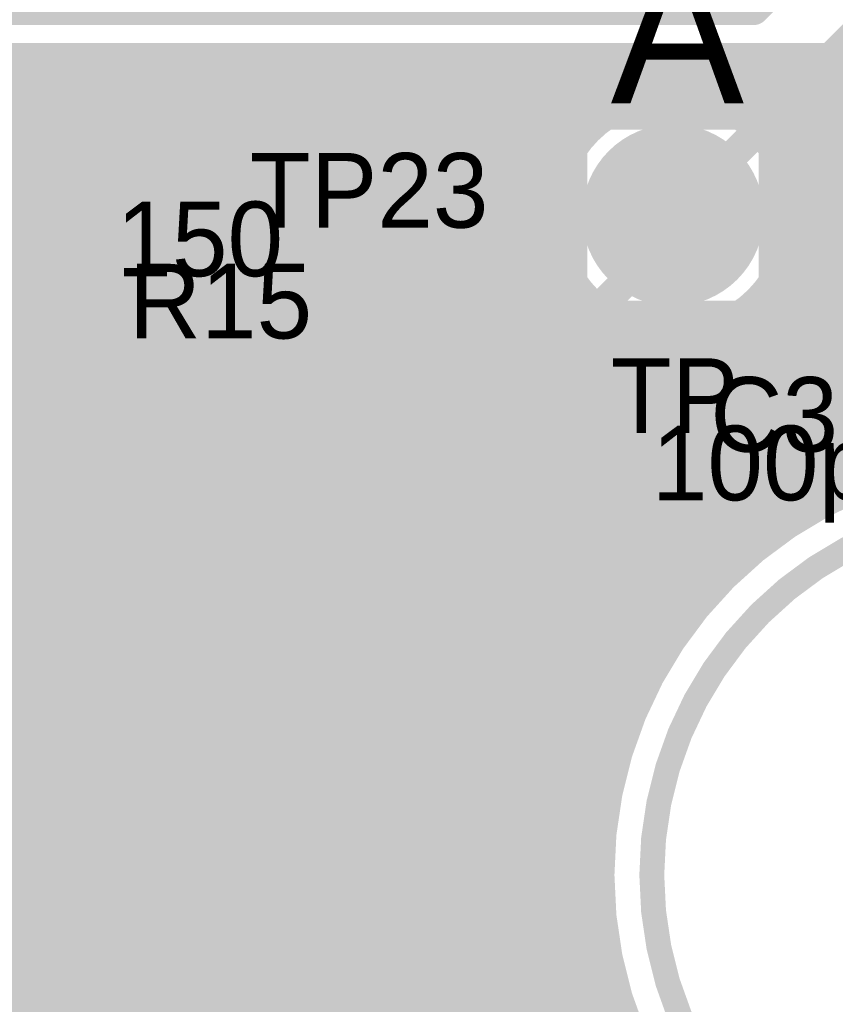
# Model space of a CAD drawing. Extents: x 7.17 to 14.1, y 4 to 11.75.
# Tile 9 of 189: x 7.59 to 7.92, y 6.69 to 7.09. Entities that reach past the tile are written whole.
import ezdxf

# ---------------------------------------------------------------- set-up
doc = ezdxf.new("R2010")
doc.units = 0
doc.layers.get('0').update_dxf_attribs({"linetype": 'CONTINUOUS'})
for name, color, linetype in [('BOTTOMLAYER', 5, 'CONTINUOUS'), ('BOTTOMSOLDER', 6, 'CONTINUOUS'), ('KEEPOUTLAYER', 6, 'CONTINUOUS'), ('MECHANICAL1', 6, 'CONTINUOUS'), ('MECHANICAL5', 56, 'CONTINUOUS'), ('MULTILAYER', 9, 'CONTINUOUS'), ('TOPLAYER', 1, 'CONTINUOUS'), ('TOPOVERLAY', 2, 'CONTINUOUS'), ('TOPPASTE', 8, 'CONTINUOUS'), ('TOPSOLDER', 216, 'CONTINUOUS')]:
    doc.layers.add(name, color=color, linetype=linetype)

# ---------------------------------------------------------------- blocks, each defined once
blk = doc.blocks.new('TEST_POINT_PAD_3_98')
at = {"layer": 'BOTTOMSOLDER', "const_width": 0.0365}
blk.add_lwpolyline([(-0.01825, 0, 1), (0.01825, 0, 1)], format="xyb", close=True, dxfattribs=at)
at = {"layer": 'MECHANICAL1', "const_width": 0.01}
for points in [[(-0.03937, 0.03937), (0, 0.03937)], [(-0.03937, -0.03937), (-0.03937, 0.03937)], [(0, 0.03937), (0.03937, 0.03937)], [(0.03937, -0.03937), (0.03937, 0.03937)], [(-0.03937, -0.03937), (0.03937, -0.03937)]]:
    blk.add_lwpolyline(points, dxfattribs=at)
at = {"layer": 'MECHANICAL1', "const_width": 0.005}
for points in [[(-0.04187, 0.03937, 1), (-0.03687, 0.03937, 1)], [(-0.04187, 0.03937, 1), (-0.03687, 0.03937, 1)], [(-0.0025, 0.03937, 1), (0.0025, 0.03937, 1)], [(-0.0025, 0.03937, 1), (0.0025, 0.03937, 1)], [(0.03687, 0.03937, 1), (0.04187, 0.03937, 1)], [(0.03687, 0.03937, 1), (0.04187, 0.03937, 1)], [(-0.04187, -0.03937, 1), (-0.03687, -0.03937, 1)], [(-0.04187, -0.03937, 1), (-0.03687, -0.03937, 1)], [(0.03687, -0.03937, 1), (0.04187, -0.03937, 1)], [(0.03687, -0.03937, 1), (0.04187, -0.03937, 1)]]:
    blk.add_lwpolyline(points, format="xyb", close=True, dxfattribs=at)
at = {"layer": 'MULTILAYER', "const_width": 0.0325}
blk.add_lwpolyline([(-0.01625, 0, 1), (0.01625, 0, 1)], format="xyb", close=True, dxfattribs=at)
at = {"layer": 'TOPOVERLAY', "const_width": 0.01}
for points in [[(-0.043307, 0.043307), (0.043307, 0.043307)], [(-0.043307, -0.043307), (-0.043307, 0.043307)], [(0.043307, 0.03937), (0.043307, 0.043307)], [(0.043307, -0.043307), (0.043307, 0.03937)], [(-0.043307, -0.043307), (0.043307, -0.043307)]]:
    blk.add_lwpolyline(points, dxfattribs=at)
at = {"layer": 'TOPOVERLAY', "const_width": 0.005}
for points in [[(-0.045807, 0.043307, 1), (-0.040807, 0.043307, 1)], [(-0.045807, 0.043307, 1), (-0.040807, 0.043307, 1)], [(0.040807, 0.043307, 1), (0.045807, 0.043307, 1)], [(0.040807, 0.043307, 1), (0.045807, 0.043307, 1)], [(0.040807, 0.03937, 1), (0.045807, 0.03937, 1)], [(0.040807, 0.03937, 1), (0.045807, 0.03937, 1)], [(-0.045807, -0.043307, 1), (-0.040807, -0.043307, 1)], [(-0.045807, -0.043307, 1), (-0.040807, -0.043307, 1)], [(0.040807, -0.043307, 1), (0.045807, -0.043307, 1)], [(0.040807, -0.043307, 1), (0.045807, -0.043307, 1)]]:
    blk.add_lwpolyline(points, format="xyb", close=True, dxfattribs=at)
at = {"layer": 'TOPSOLDER', "const_width": 0.0365}
blk.add_lwpolyline([(-0.01825, 0, 1), (0.01825, 0, 1)], format="xyb", close=True, dxfattribs=at)
blk = doc.blocks.new('0603_106')
at = {"layer": 'MECHANICAL1', "const_width": 0.01}
for points in [[(-0.000531, 0.015748), (0.059468, 0.015748)], [(-0.000531, -0.014252), (-0.000531, 0.015748)], [(0.059468, -0.014252), (0.059468, 0.015748)], [(-0.000531, -0.014252), (0.059468, -0.014252)]]:
    blk.add_lwpolyline(points, dxfattribs=at)
at = {"layer": 'MECHANICAL1', "const_width": 0.005}
for points in [[(-0.003031, 0.015748, 1), (0.001969, 0.015748, 1)], [(-0.003031, 0.015748, 1), (0.001969, 0.015748, 1)], [(0.056968, 0.015748, 1), (0.061968, 0.015748, 1)], [(0.056968, 0.015748, 1), (0.061968, 0.015748, 1)], [(-0.003031, -0.014252, 1), (0.001969, -0.014252, 1)], [(-0.003031, -0.014252, 1), (0.001969, -0.014252, 1)], [(0.056968, -0.014252, 1), (0.061968, -0.014252, 1)], [(0.056968, -0.014252, 1), (0.061968, -0.014252, 1)]]:
    blk.add_lwpolyline(points, format="xyb", close=True, dxfattribs=at)
at = {"layer": 'TOPLAYER'}
for points in [[(-0.015, -0.015), (0.015, -0.015), (-0.015, 0.015), (0.015, 0.015)], [(0.045, -0.015), (0.075, -0.015), (0.045, 0.015), (0.075, 0.015)]]:
    blk.add_solid(points, dxfattribs=at)
at = {"layer": 'TOPOVERLAY', "const_width": 0.01}
for points in [[(-0.03, 0.03), (0.09, 0.03)], [(-0.03, 0), (-0.03, 0.03)], [(0.09, -0.03), (0.09, 0.03)], [(-0.03, -0.03), (-0.03, 0)], [(-0.03, -0.03), (0.09, -0.03)]]:
    blk.add_lwpolyline(points, dxfattribs=at)
at = {"layer": 'TOPOVERLAY', "const_width": 0.005}
for points in [[(-0.0325, 0.03, 1), (-0.0275, 0.03, 1)], [(-0.0325, 0.03, 1), (-0.0275, 0.03, 1)], [(0.0875, 0.03, 1), (0.0925, 0.03, 1)], [(0.0875, 0.03, 1), (0.0925, 0.03, 1)], [(-0.0325, 0, 1), (-0.0275, 0, 1)], [(-0.0325, 0, 1), (-0.0275, 0, 1)], [(-0.0325, -0.03, 1), (-0.0275, -0.03, 1)], [(-0.0325, -0.03, 1), (-0.0275, -0.03, 1)], [(0.0875, -0.03, 1), (0.0925, -0.03, 1)], [(0.0875, -0.03, 1), (0.0925, -0.03, 1)]]:
    blk.add_lwpolyline(points, format="xyb", close=True, dxfattribs=at)
at = {"layer": 'TOPPASTE'}
for points in [[(-0.015, -0.015), (0.015, -0.015), (-0.015, 0.015), (0.015, 0.015)], [(0.045, -0.015), (0.075, -0.015), (0.045, 0.015), (0.075, 0.015)]]:
    blk.add_solid(points, dxfattribs=at)
at = {"layer": 'TOPSOLDER'}
for points in [[(-0.019, -0.019), (0.019, -0.019), (-0.019, 0.019), (0.019, 0.019)], [(0.041, -0.019), (0.079, -0.019), (0.041, 0.019), (0.079, 0.019)]]:
    blk.add_solid(points, dxfattribs=at)
blk = doc.blocks.new('0603_107')
at = {"layer": 'MECHANICAL1', "const_width": 0.01}
for points in [[(0.059468, 0.015748), (-0.000531, 0.015748)], [(-0.000531, 0.015748), (-0.000531, -0.014252)], [(0.059468, 0.015748), (0.059468, -0.014252)], [(0.059468, -0.014252), (-0.000531, -0.014252)]]:
    blk.add_lwpolyline(points, dxfattribs=at)
at = {"layer": 'MECHANICAL1', "const_width": 0.005}
for points in [[(-0.003031, 0.015748, 1), (0.001969, 0.015748, 1)], [(-0.003031, 0.015748, 1), (0.001969, 0.015748, 1)], [(0.056968, 0.015748, 1), (0.061968, 0.015748, 1)], [(0.056968, 0.015748, 1), (0.061968, 0.015748, 1)], [(-0.003031, -0.014252, 1), (0.001969, -0.014252, 1)], [(-0.003031, -0.014252, 1), (0.001969, -0.014252, 1)], [(0.056968, -0.014252, 1), (0.061968, -0.014252, 1)], [(0.056968, -0.014252, 1), (0.061968, -0.014252, 1)]]:
    blk.add_lwpolyline(points, format="xyb", close=True, dxfattribs=at)
at = {"layer": 'TOPLAYER'}
for points in [[(-0.015, -0.015), (0.015, -0.015), (-0.015, 0.015), (0.015, 0.015)], [(0.045, -0.015), (0.075, -0.015), (0.045, 0.015), (0.075, 0.015)]]:
    blk.add_solid(points, dxfattribs=at)
at = {"layer": 'TOPOVERLAY', "const_width": 0.01}
for points in [[(0.09, 0.03), (-0.03, 0.03)], [(-0.03, 0.03), (-0.03, 0)], [(0.09, 0.03), (0.09, -0.03)], [(-0.03, 0), (-0.03, -0.03)], [(0.09, -0.03), (-0.03, -0.03)]]:
    blk.add_lwpolyline(points, dxfattribs=at)
at = {"layer": 'TOPOVERLAY', "const_width": 0.005}
for points in [[(-0.0325, 0.03, 1), (-0.0275, 0.03, 1)], [(-0.0325, 0.03, 1), (-0.0275, 0.03, 1)], [(0.0875, 0.03, 1), (0.0925, 0.03, 1)], [(0.0875, 0.03, 1), (0.0925, 0.03, 1)], [(-0.0325, 0, 1), (-0.0275, 0, 1)], [(-0.0325, 0, 1), (-0.0275, 0, 1)], [(-0.0325, -0.03, 1), (-0.0275, -0.03, 1)], [(-0.0325, -0.03, 1), (-0.0275, -0.03, 1)], [(0.0875, -0.03, 1), (0.0925, -0.03, 1)], [(0.0875, -0.03, 1), (0.0925, -0.03, 1)]]:
    blk.add_lwpolyline(points, format="xyb", close=True, dxfattribs=at)
at = {"layer": 'TOPPASTE'}
for points in [[(-0.015, -0.015), (0.015, -0.015), (-0.015, 0.015), (0.015, 0.015)], [(0.045, -0.015), (0.075, -0.015), (0.045, 0.015), (0.075, 0.015)]]:
    blk.add_solid(points, dxfattribs=at)
at = {"layer": 'TOPSOLDER'}
for points in [[(-0.019, -0.019), (0.019, -0.019), (-0.019, 0.019), (0.019, 0.019)], [(0.041, -0.019), (0.079, -0.019), (0.041, 0.019), (0.079, 0.019)]]:
    blk.add_solid(points, dxfattribs=at)
blk = doc.blocks.new('CRY_SMD_5_7_108')
at = {"layer": 'TOPLAYER'}
for points in [[(-0.038, 0.158), (0.04, 0.158), (-0.038, 0.236), (0.04, 0.236)], [(0.167, 0.158), (0.245, 0.158), (0.167, 0.236), (0.245, 0.236)], [(-0.038, -0.042), (0.04, -0.042), (-0.038, 0.036), (0.04, 0.036)], [(0.167, -0.042), (0.245, -0.042), (0.167, 0.036), (0.245, 0.036)]]:
    blk.add_solid(points, dxfattribs=at)
at = {"layer": 'TOPOVERLAY', "const_width": 0.01}
for points in [[(-0.055, 0.25), (-0.05, 0.25)], [(-0.055, -0.035), (-0.055, 0.25)], [(-0.05, 0.25), (0.26, 0.25)], [(0.26, -0.055), (0.26, 0.25)], [(-0.055, -0.035), (-0.035, -0.055)], [(-0.035, -0.055), (0.26, -0.055)]]:
    blk.add_lwpolyline(points, dxfattribs=at)
at = {"layer": 'TOPOVERLAY', "const_width": 0.005}
for points in [[(-0.0575, 0.25, 1), (-0.0525, 0.25, 1)], [(-0.0575, 0.25, 1), (-0.0525, 0.25, 1)], [(-0.0525, 0.25, 1), (-0.0475, 0.25, 1)], [(-0.0525, 0.25, 1), (-0.0475, 0.25, 1)], [(0.2575, 0.25, 1), (0.2625, 0.25, 1)], [(0.2575, 0.25, 1), (0.2625, 0.25, 1)], [(-0.0575, -0.035, 1), (-0.0525, -0.035, 1)], [(-0.0575, -0.035, 1), (-0.0525, -0.035, 1)], [(-0.0375, -0.055, 1), (-0.0325, -0.055, 1)], [(-0.0375, -0.055, 1), (-0.0325, -0.055, 1)], [(0.2575, -0.055, 1), (0.2625, -0.055, 1)], [(0.2575, -0.055, 1), (0.2625, -0.055, 1)]]:
    blk.add_lwpolyline(points, format="xyb", close=True, dxfattribs=at)
at = {"layer": 'TOPPASTE'}
for points in [[(-0.038, 0.158), (0.04, 0.158), (-0.038, 0.236), (0.04, 0.236)], [(0.167, 0.158), (0.245, 0.158), (0.167, 0.236), (0.245, 0.236)], [(-0.038, -0.042), (0.04, -0.042), (-0.038, 0.036), (0.04, 0.036)], [(0.167, -0.042), (0.245, -0.042), (0.167, 0.036), (0.245, 0.036)]]:
    blk.add_solid(points, dxfattribs=at)
at = {"layer": 'TOPSOLDER'}
for points in [[(-0.042, 0.154), (0.044, 0.154), (-0.042, 0.24), (0.044, 0.24)], [(0.163, 0.154), (0.249, 0.154), (0.163, 0.24), (0.249, 0.24)], [(-0.042, -0.046), (0.044, -0.046), (-0.042, 0.04), (0.044, 0.04)], [(0.163, -0.046), (0.249, -0.046), (0.163, 0.04), (0.249, 0.04)]]:
    blk.add_solid(points, dxfattribs=at)
blk = doc.blocks.new('0603_109')
at = {"layer": 'MECHANICAL1', "const_width": 0.01}
for points in [[(-0.000531, 0.015748), (-0.000531, -0.014252)], [(0.059468, 0.015748), (-0.000531, 0.015748)], [(0.059468, 0.015748), (0.059468, -0.014252)], [(0.059468, -0.014252), (-0.000531, -0.014252)]]:
    blk.add_lwpolyline(points, dxfattribs=at)
at = {"layer": 'MECHANICAL1', "const_width": 0.005}
for points in [[(-0.003031, 0.015748, 1), (0.001969, 0.015748, 1)], [(-0.003031, 0.015748, 1), (0.001969, 0.015748, 1)], [(0.056968, 0.015748, 1), (0.061968, 0.015748, 1)], [(0.056968, 0.015748, 1), (0.061968, 0.015748, 1)], [(-0.003031, -0.014252, 1), (0.001969, -0.014252, 1)], [(-0.003031, -0.014252, 1), (0.001969, -0.014252, 1)], [(0.056968, -0.014252, 1), (0.061968, -0.014252, 1)], [(0.056968, -0.014252, 1), (0.061968, -0.014252, 1)]]:
    blk.add_lwpolyline(points, format="xyb", close=True, dxfattribs=at)
at = {"layer": 'TOPLAYER'}
for points in [[(-0.015, -0.015), (0.015, -0.015), (-0.015, 0.015), (0.015, 0.015)], [(0.045, -0.015), (0.075, -0.015), (0.045, 0.015), (0.075, 0.015)]]:
    blk.add_solid(points, dxfattribs=at)
at = {"layer": 'TOPOVERLAY', "const_width": 0.01}
for points in [[(-0.03, 0.03), (-0.03, 0)], [(0.09, 0.03), (-0.03, 0.03)], [(0.09, 0.03), (0.09, -0.03)], [(-0.03, 0), (-0.03, -0.03)], [(0.09, -0.03), (-0.03, -0.03)]]:
    blk.add_lwpolyline(points, dxfattribs=at)
at = {"layer": 'TOPOVERLAY', "const_width": 0.005}
for points in [[(-0.0325, 0.03, 1), (-0.0275, 0.03, 1)], [(-0.0325, 0.03, 1), (-0.0275, 0.03, 1)], [(0.0875, 0.03, 1), (0.0925, 0.03, 1)], [(0.0875, 0.03, 1), (0.0925, 0.03, 1)], [(-0.0325, 0, 1), (-0.0275, 0, 1)], [(-0.0325, 0, 1), (-0.0275, 0, 1)], [(-0.0325, -0.03, 1), (-0.0275, -0.03, 1)], [(-0.0325, -0.03, 1), (-0.0275, -0.03, 1)], [(0.0875, -0.03, 1), (0.0925, -0.03, 1)], [(0.0875, -0.03, 1), (0.0925, -0.03, 1)]]:
    blk.add_lwpolyline(points, format="xyb", close=True, dxfattribs=at)
at = {"layer": 'TOPPASTE'}
for points in [[(-0.015, -0.015), (0.015, -0.015), (-0.015, 0.015), (0.015, 0.015)], [(0.045, -0.015), (0.075, -0.015), (0.045, 0.015), (0.075, 0.015)]]:
    blk.add_solid(points, dxfattribs=at)
at = {"layer": 'TOPSOLDER'}
for points in [[(-0.019, -0.019), (0.019, -0.019), (-0.019, 0.019), (0.019, 0.019)], [(0.041, -0.019), (0.079, -0.019), (0.041, 0.019), (0.079, 0.019)]]:
    blk.add_solid(points, dxfattribs=at)

msp = doc.modelspace()

# ---------------------------------------------------------------- linework, layer by layer
at = {"layer": 'BOTTOMLAYER', "const_width": 0.008}
for points in [[(7.206404, 7.374146), (7.823055, 6.757495)], [(7.206404, 7.367075), (7.822593, 6.750886)], [(7.206404, 7.360004), (7.82239, 6.744018)], [(7.206404, 7.352933), (7.822478, 6.736859)], [(7.206404, 7.345862), (7.822899, 6.729367)], [(7.206404, 7.33879), (7.823706, 6.721489)], [(7.206404, 7.331719), (7.824974, 6.713149)], [(7.409904, 7.121148), (7.82681, 6.704242)], [(7.409904, 7.114077), (7.829375, 6.694606)], [(7.409904, 7.107006), (7.832941, 6.683969)], [(7.409904, 7.099935), (7.838028, 6.671811)], [(7.409904, 7.092864), (7.845958, 6.65681)], [(7.409904, 7.085793), (7.866644, 6.629052)], [(7.409904, 7.078722), (8.084626, 6.404)], [(7.511938, 7.075683), (7.823752, 6.76387)], [(7.206404, 6.647793), (7.631284, 7.072673)], [(7.206404, 6.654864), (7.624213, 7.072673)], [(7.206404, 6.633651), (7.645426, 7.072673)], [(7.206404, 6.640722), (7.638355, 7.072673)], [(7.206404, 6.619509), (7.659568, 7.072673)], [(7.206404, 6.62658), (7.652497, 7.072673)], [(7.206404, 6.69022), (7.588857, 7.072673)], [(7.206404, 6.676077), (7.603, 7.072673)], [(7.206404, 6.683149), (7.595928, 7.072673)], [(7.206404, 6.661935), (7.617142, 7.072673)], [(7.206404, 6.669006), (7.610071, 7.072673)], [(7.206404, 6.541727), (7.73735, 7.072673)], [(7.206404, 6.527584), (7.751493, 7.072673)], [(7.206404, 6.534656), (7.744421, 7.072673)], [(7.206404, 6.513442), (7.765635, 7.072673)], [(7.206404, 6.520513), (7.758564, 7.072673)], [(7.206404, 6.506371), (7.772706, 7.072673)], [(7.206404, 6.4993), (7.779777, 7.072673)], [(7.206404, 6.485158), (7.793919, 7.072673)], [(7.206404, 6.492229), (7.786848, 7.072673)], [(7.206404, 6.471016), (7.808061, 7.072673)], [(7.206404, 6.478087), (7.80099, 7.072673)], [(7.206404, 6.456873), (7.822204, 7.072673)], [(7.206404, 6.463945), (7.815132, 7.072673)], [(7.206404, 6.612438), (7.666639, 7.072673)], [(7.206404, 6.598295), (7.680782, 7.072673)], [(7.206404, 6.605366), (7.673711, 7.072673)], [(7.206404, 6.584153), (7.694924, 7.072673)], [(7.206404, 6.591224), (7.687853, 7.072673)], [(7.206404, 6.570011), (7.709066, 7.072673)], [(7.206404, 6.577082), (7.701995, 7.072673)], [(7.206404, 6.555869), (7.723208, 7.072673)], [(7.206404, 6.56294), (7.716137, 7.072673)], [(7.206404, 6.548798), (7.730279, 7.072673)], [(7.206404, 6.449802), (7.829275, 7.072673)], [(7.206404, 6.43566), (7.843417, 7.072673)], [(7.206404, 6.442731), (7.836346, 7.072673)], [(7.374948, 6.385), (8.062621, 7.072673)], [(7.382019, 6.385), (8.069692, 7.072673)], [(7.38909, 6.385), (8.076763, 7.072673)], [(7.389711, 6.477545), (7.984839, 7.072673)], [(7.393764, 6.474527), (7.99191, 7.072673)], [(7.397418, 6.47111), (7.998981, 7.072673)], [(7.400678, 6.467299), (8.006052, 7.072673)], [(7.403533, 6.463083), (8.013123, 7.072673)], [(7.405955, 6.458434), (8.020194, 7.072673)], [(7.407016, 6.424139), (8.05555, 7.072673)], [(7.407893, 6.453301), (8.027266, 7.072673)], [(7.409258, 6.447595), (8.034337, 7.072673)], [(7.409453, 6.433648), (8.048479, 7.072673)], [(7.409889, 6.441154), (8.041408, 7.072673)], [(7.409904, 7.071651), (8.077555, 6.404)], [(7.52187, 7.072822), (7.824661, 6.770031)], [(7.524804, 7.072673), (8.342506, 7.072673)], [(7.52909, 7.072673), (7.825766, 6.775997)], [(7.536161, 7.072673), (7.827053, 6.781781)], [(7.543233, 7.072673), (7.828511, 6.787395)], [(7.550304, 7.072673), (7.830128, 6.792848)], [(7.557375, 7.072673), (7.831897, 6.798151)], [(7.564446, 7.072673), (7.83381, 6.803309)], [(7.571517, 7.072673), (7.83586, 6.80833)], [(7.578588, 7.072673), (7.838042, 6.813219)], [(7.585659, 7.072673), (7.840351, 6.817981)], [(7.59273, 7.072673), (7.842784, 6.822619)], [(7.599801, 7.072673), (7.845337, 6.827138)], [(7.606872, 7.072673), (7.848006, 6.83154)], [(7.613944, 7.072673), (7.850788, 6.835828)], [(7.621015, 7.072673), (7.853683, 6.840005)], [(7.628086, 7.072673), (7.856688, 6.844071)], [(7.635157, 7.072673), (7.859801, 6.848029)], [(7.642228, 7.072673), (7.863021, 6.85188)], [(7.649299, 7.072673), (7.866348, 6.855624)], [(7.65637, 7.072673), (7.86978, 6.859263)], [(7.663441, 7.072673), (7.873318, 6.862796)], [(7.670512, 7.072673), (7.876962, 6.866223)], [(7.677583, 7.072673), (7.880712, 6.869545)], [(7.684654, 7.072673), (7.884568, 6.87276)], [(7.691726, 7.072673), (7.888531, 6.875867)], [(7.698797, 7.072673), (7.892603, 6.878866)], [(7.705868, 7.072673), (7.896785, 6.881756)], [(7.712939, 7.072673), (7.901079, 6.884533)], [(7.72001, 7.072673), (7.811719, 6.980964)], [(7.727081, 7.072673), (7.80526, 6.994494)], [(7.734152, 7.072673), (7.803601, 7.003224)], [(7.741223, 7.072673), (7.803495, 7.010402)], [(7.748294, 7.072673), (7.804314, 7.016654)], [(7.755365, 7.072673), (7.805801, 7.022237)], [(7.762437, 7.072673), (7.807824, 7.027286)], [(7.769508, 7.072673), (7.810305, 7.031876)], [(7.776579, 7.072673), (7.813201, 7.036051)], [(7.78365, 7.072673), (7.816487, 7.039835)], [(7.790721, 7.072673), (7.820155, 7.043239)], [(7.797792, 7.072673), (7.824209, 7.046256)], [(7.804863, 7.072673), (7.828668, 7.048868)], [(7.811934, 7.072673), (7.83357, 7.051037)], [(7.819005, 7.072673), (7.83898, 7.052699)], [(7.823789, 7.045974), (7.850488, 7.072673)], [(7.826077, 7.072673), (7.845008, 7.053742)], [(7.833148, 7.072673), (7.851862, 7.053959)], [(7.837084, 7.052198), (7.857559, 7.072673)], [(7.840219, 7.072673), (7.860001, 7.052891)], [(7.845773, 7.053816), (7.86463, 7.072673)], [(7.84729, 7.072673), (7.871048, 7.048915)], [(7.85293, 7.053902), (7.871701, 7.072673)], [(7.854361, 7.072673), (8.01968, 6.907353)], [(7.859167, 7.053068), (7.878772, 7.072673)], [(7.861432, 7.072673), (8.028619, 6.905486)], [(7.86474, 7.05157), (7.885844, 7.072673)], [(7.868503, 7.072673), (8.038297, 6.902879)], [(7.86978, 7.049538), (7.892915, 7.072673)], [(7.874361, 7.047049), (7.899986, 7.072673)], [(7.875574, 7.072673), (8.048993, 6.899254)], [(7.878529, 7.044145), (7.907057, 7.072673)], [(7.88067, 6.869509), (8.083834, 7.072673)], [(7.882307, 7.040852), (7.914128, 7.072673)], [(7.882645, 7.072673), (8.06125, 6.894069)], [(7.885703, 7.037177), (7.921199, 7.072673)], [(7.888712, 7.033115), (7.92827, 7.072673)], [(7.889716, 7.072673), (8.076466, 6.885924)], [(7.891179, 6.986084), (7.977768, 7.072673)], [(7.891317, 7.028648), (7.935341, 7.072673)], [(7.893477, 7.023738), (7.942412, 7.072673)], [(7.895128, 7.018318), (7.949483, 7.072673)], [(7.895256, 6.997233), (7.970697, 7.072673)], [(7.896158, 7.012276), (7.956555, 7.072673)], [(7.896357, 7.005404), (7.963626, 7.072673)], [(7.896788, 7.072673), (8.565461, 6.404)], [(7.903859, 7.072673), (8.572532, 6.404)], [(7.905347, 6.887115), (8.090905, 7.072673)], [(7.91093, 7.072673), (8.579603, 6.404)], [(7.918001, 7.072673), (8.586674, 6.404)], [(7.206404, 7.070089), (7.890111, 6.386382)], [(7.409904, 7.064579), (8.070483, 6.404)], [(7.409904, 7.057508), (8.063412, 6.404)], [(7.409904, 7.050437), (8.056341, 6.404)], [(7.409904, 7.043366), (8.04927, 6.404)], [(7.409904, 7.036295), (8.042199, 6.404)], [(7.206404, 6.428589), (7.81143, 7.033615)], [(7.375844, 7.035), (8.006844, 6.404)], [(7.382915, 7.035), (8.013915, 6.404)], [(7.389986, 7.035), (8.020986, 6.404)], [(7.397057, 7.035), (8.028057, 6.404)], [(7.404128, 7.035), (8.035128, 6.404)], [(7.891319, 7.028644), (8.011316, 6.908647)], [(7.206404, 6.421518), (7.805206, 7.02032)], [(7.895295, 7.017597), (8.003417, 6.909475)], [(7.206404, 6.414447), (7.803588, 7.011631)], [(7.896363, 7.009458), (7.995907, 6.909913)], [(7.206404, 6.407376), (7.803502, 7.004474)], [(7.896146, 7.002604), (7.988733, 6.910017)], [(7.206404, 6.400305), (7.804336, 6.998237)], [(7.406427, 6.997346), (7.999772, 6.404)], [(7.895103, 6.996576), (7.981851, 6.909827)], [(7.206404, 6.393234), (7.805834, 6.992664)], [(7.893441, 6.991166), (7.97523, 6.909377)], [(7.206404, 6.386162), (7.807866, 6.987624)], [(7.409289, 6.987412), (7.992701, 6.404)], [(7.891272, 6.986264), (7.968844, 6.908692)], [(7.206404, 6.379091), (7.810355, 6.983043)], [(7.88866, 6.981805), (7.962672, 6.907793)], [(7.206404, 6.37202), (7.813259, 6.978875)], [(7.409903, 6.979727), (7.98563, 6.404)], [(7.885643, 6.977751), (7.956697, 6.906697)], [(7.206404, 6.364949), (7.816552, 6.975098)], [(7.409383, 6.973176), (7.978559, 6.404)], [(7.882239, 6.974083), (7.950905, 6.905418)], [(7.206404, 6.357878), (7.820227, 6.971701)], [(7.206404, 6.350807), (7.824289, 6.968692)], [(7.823368, 6.969315), (7.905487, 6.887196)], [(7.878455, 6.970797), (7.945283, 6.903969)], [(7.340433, 6.477764), (7.828756, 6.966088)], [(7.385238, 6.480144), (7.87132, 6.966225)], [(7.4081, 6.967388), (7.971488, 6.404)], [(7.86969, 6.96542), (7.934512, 6.900598)], [(7.87428, 6.967901), (7.939821, 6.902359)], [(7.353187, 6.483448), (7.833666, 6.963927)], [(7.361696, 6.484885), (7.839086, 6.962276)], [(7.36872, 6.484838), (7.845128, 6.961246)], [(7.374842, 6.483889), (7.852, 6.961047)], [(7.380306, 6.482282), (7.860171, 6.962148)], [(7.406229, 6.962188), (7.964417, 6.404)], [(7.836898, 6.962856), (7.910011, 6.889743)], [(7.845628, 6.961197), (7.914656, 6.892169)], [(7.852806, 6.961091), (7.919423, 6.894473)], [(7.859058, 6.96191), (7.924319, 6.896649)], [(7.864641, 6.963397), (7.929346, 6.898692)], [(7.403864, 6.957482), (7.957346, 6.404)], [(7.401062, 6.953212), (7.950275, 6.404)], [(7.397853, 6.949351), (7.943204, 6.404)], [(7.394248, 6.945884), (7.936133, 6.404)], [(7.34271, 6.940854), (7.892902, 6.390662)], [(7.390247, 6.942815), (7.929062, 6.404)], [(7.380958, 6.937961), (7.915241, 6.403679)], [(7.385829, 6.940161), (7.92199, 6.404)], [(7.354389, 6.936246), (7.896231, 6.394404)], [(7.362649, 6.935056), (7.900082, 6.397624)], [(7.369538, 6.935239), (7.904478, 6.400299)], [(7.375567, 6.936281), (7.909484, 6.402364)], [(7.396161, 6.385), (7.862895, 6.851734)], [(7.403232, 6.385), (7.845289, 6.827057)], [(7.409904, 6.384601), (7.837629, 6.812325)], [(7.409904, 6.377529), (7.832668, 6.800293)], [(7.409904, 6.370458), (7.82918, 6.789734)], [(7.409904, 6.363387), (7.826669, 6.780152)], [(7.409904, 6.356316), (7.824875, 6.771287)], [(7.409904, 6.349245), (7.82364, 6.762981)], [(7.409904, 6.342174), (7.82286, 6.75513)], [(7.409904, 6.335103), (7.822463, 6.747661)], [(7.409904, 6.328032), (7.822395, 6.740522)], [(7.409904, 6.320961), (7.822616, 6.733672)], [(7.409904, 6.31389), (7.823094, 6.72708)], [(7.409904, 6.306818), (7.823805, 6.720719)], [(7.409904, 6.299747), (7.824728, 6.714571)], [(7.323254, 6.206027), (7.825845, 6.708617)], [(7.344741, 6.220442), (7.827144, 6.702845)], [(7.357595, 6.226225), (7.828612, 6.697242)], [(7.368117, 6.229676), (7.83024, 6.691799)]]:
    msp.add_lwpolyline(points, dxfattribs=at)
at = {"layer": 'BOTTOMLAYER'}
for points, const_width in [([(7.583659, 7.072673, 1), (7.587659, 7.072673, 1)], 0.004), ([(7.586857, 7.072673, 1), (7.590857, 7.072673, 1)], 0.004), ([(7.59073, 7.072673, 1), (7.59473, 7.072673, 1)], 0.004), ([(7.593928, 7.072673, 1), (7.597928, 7.072673, 1)], 0.004), ([(7.597801, 7.072673, 1), (7.601801, 7.072673, 1)], 0.004), ([(7.601, 7.072673, 1), (7.604999, 7.072673, 1)], 0.004), ([(7.604872, 7.072673, 1), (7.608872, 7.072673, 1)], 0.004), ([(7.608071, 7.072673, 1), (7.612071, 7.072673, 1)], 0.004), ([(7.611943, 7.072673, 1), (7.615944, 7.072673, 1)], 0.004), ([(7.615142, 7.072673, 1), (7.619142, 7.072673, 1)], 0.004), ([(7.619015, 7.072673, 1), (7.623015, 7.072673, 1)], 0.004), ([(7.622213, 7.072673, 1), (7.626213, 7.072673, 1)], 0.004), ([(7.626086, 7.072673, 1), (7.630086, 7.072673, 1)], 0.004), ([(7.629284, 7.072673, 1), (7.633284, 7.072673, 1)], 0.004), ([(7.633157, 7.072673, 1), (7.637157, 7.072673, 1)], 0.004), ([(7.636355, 7.072673, 1), (7.640355, 7.072673, 1)], 0.004), ([(7.640228, 7.072673, 1), (7.644228, 7.072673, 1)], 0.004), ([(7.643426, 7.072673, 1), (7.647426, 7.072673, 1)], 0.004), ([(7.647299, 7.072673, 1), (7.651299, 7.072673, 1)], 0.004), ([(7.650497, 7.072673, 1), (7.654497, 7.072673, 1)], 0.004), ([(7.65437, 7.072673, 1), (7.65837, 7.072673, 1)], 0.004), ([(7.657568, 7.072673, 1), (7.661568, 7.072673, 1)], 0.004), ([(7.661441, 7.072673, 1), (7.665441, 7.072673, 1)], 0.004), ([(7.664639, 7.072673, 1), (7.668639, 7.072673, 1)], 0.004), ([(7.668512, 7.072673, 1), (7.672512, 7.072673, 1)], 0.004), ([(7.67171, 7.072673, 1), (7.675711, 7.072673, 1)], 0.004), ([(7.675583, 7.072673, 1), (7.679583, 7.072673, 1)], 0.004), ([(7.678782, 7.072673, 1), (7.682782, 7.072673, 1)], 0.004), ([(7.682654, 7.072673, 1), (7.686655, 7.072673, 1)], 0.004), ([(7.685853, 7.072673, 1), (7.689853, 7.072673, 1)], 0.004), ([(7.689726, 7.072673, 1), (7.693726, 7.072673, 1)], 0.004), ([(7.692924, 7.072673, 1), (7.696924, 7.072673, 1)], 0.004), ([(7.696797, 7.072673, 1), (7.700797, 7.072673, 1)], 0.004), ([(7.699995, 7.072673, 1), (7.703995, 7.072673, 1)], 0.004), ([(7.703868, 7.072673, 1), (7.707868, 7.072673, 1)], 0.004), ([(7.707066, 7.072673, 1), (7.711066, 7.072673, 1)], 0.004), ([(7.710939, 7.072673, 1), (7.714939, 7.072673, 1)], 0.004), ([(7.714137, 7.072673, 1), (7.718137, 7.072673, 1)], 0.004), ([(7.71801, 7.072673, 1), (7.72201, 7.072673, 1)], 0.004), ([(7.721208, 7.072673, 1), (7.725208, 7.072673, 1)], 0.004), ([(7.725081, 7.072673, 1), (7.729081, 7.072673, 1)], 0.004), ([(7.728279, 7.072673, 1), (7.732279, 7.072673, 1)], 0.004), ([(7.732152, 7.072673, 1), (7.736152, 7.072673, 1)], 0.004), ([(7.73535, 7.072673, 1), (7.73935, 7.072673, 1)], 0.004), ([(7.739223, 7.072673, 1), (7.743223, 7.072673, 1)], 0.004), ([(7.742421, 7.072673, 1), (7.746422, 7.072673, 1)], 0.004), ([(7.746294, 7.072673, 1), (7.750294, 7.072673, 1)], 0.004), ([(7.749493, 7.072673, 1), (7.753493, 7.072673, 1)], 0.004), ([(7.753366, 7.072673, 1), (7.757365, 7.072673, 1)], 0.004), ([(7.756564, 7.072673, 1), (7.760564, 7.072673, 1)], 0.004), ([(7.760437, 7.072673, 1), (7.764437, 7.072673, 1)], 0.004), ([(7.763635, 7.072673, 1), (7.767635, 7.072673, 1)], 0.004), ([(7.767508, 7.072673, 1), (7.771508, 7.072673, 1)], 0.004), ([(7.770706, 7.072673, 1), (7.774706, 7.072673, 1)], 0.004), ([(7.774579, 7.072673, 1), (7.778579, 7.072673, 1)], 0.004), ([(7.777777, 7.072673, 1), (7.781777, 7.072673, 1)], 0.004), ([(7.78165, 7.072673, 1), (7.78565, 7.072673, 1)], 0.004), ([(7.784848, 7.072673, 1), (7.788848, 7.072673, 1)], 0.004), ([(7.788721, 7.072673, 1), (7.792721, 7.072673, 1)], 0.004), ([(7.791919, 7.072673, 1), (7.795919, 7.072673, 1)], 0.004), ([(7.795792, 7.072673, 1), (7.799792, 7.072673, 1)], 0.004), ([(7.79899, 7.072673, 1), (7.80299, 7.072673, 1)], 0.004), ([(7.802863, 7.072673, 1), (7.806863, 7.072673, 1)], 0.004), ([(7.806061, 7.072673, 1), (7.810061, 7.072673, 1)], 0.004), ([(7.809934, 7.072673, 1), (7.813934, 7.072673, 1)], 0.004), ([(7.813133, 7.072673, 1), (7.817132, 7.072673, 1)], 0.004), ([(7.817005, 7.072673, 1), (7.821005, 7.072673, 1)], 0.004), ([(7.820204, 7.072673, 1), (7.824204, 7.072673, 1)], 0.004), ([(7.824077, 7.072673, 1), (7.828076, 7.072673, 1)], 0.004), ([(7.827275, 7.072673, 1), (7.831275, 7.072673, 1)], 0.004), ([(7.831148, 7.072673, 1), (7.835148, 7.072673, 1)], 0.004), ([(7.834346, 7.072673, 1), (7.838346, 7.072673, 1)], 0.004), ([(7.838219, 7.072673, 1), (7.842219, 7.072673, 1)], 0.004), ([(7.841417, 7.072673, 1), (7.845417, 7.072673, 1)], 0.004), ([(7.84529, 7.072673, 1), (7.84929, 7.072673, 1)], 0.004), ([(7.848488, 7.072673, 1), (7.852488, 7.072673, 1)], 0.004), ([(7.852361, 7.072673, 1), (7.856361, 7.072673, 1)], 0.004), ([(7.855559, 7.072673, 1), (7.859559, 7.072673, 1)], 0.004), ([(7.859432, 7.072673, 1), (7.863432, 7.072673, 1)], 0.004), ([(7.86263, 7.072673, 1), (7.86663, 7.072673, 1)], 0.004), ([(7.866503, 7.072673, 1), (7.870503, 7.072673, 1)], 0.004), ([(7.869701, 7.072673, 1), (7.873701, 7.072673, 1)], 0.004), ([(7.873574, 7.072673, 1), (7.877574, 7.072673, 1)], 0.004), ([(7.876772, 7.072673, 1), (7.880772, 7.072673, 1)], 0.004), ([(7.880645, 7.072673, 1), (7.884645, 7.072673, 1)], 0.004), ([(7.883844, 7.072673, 1), (7.887843, 7.072673, 1)], 0.004), ([(7.887716, 7.072673, 1), (7.891716, 7.072673, 1)], 0.004), ([(7.890915, 7.072673, 1), (7.894915, 7.072673, 1)], 0.004), ([(7.894787, 7.072673, 1), (7.898788, 7.072673, 1)], 0.004), ([(7.897986, 7.072673, 1), (7.901986, 7.072673, 1)], 0.004), ([(7.901859, 7.072673, 1), (7.905859, 7.072673, 1)], 0.004), ([(7.905057, 7.072673, 1), (7.909057, 7.072673, 1)], 0.004), ([(7.90893, 7.072673, 1), (7.91293, 7.072673, 1)], 0.004), ([(7.912128, 7.072673, 1), (7.916128, 7.072673, 1)], 0.004), ([(7.916001, 7.072673, 1), (7.920001, 7.072673, 1)], 0.004), ([(7.896404, 7.0075, 1), (7.803404, 7.0075, 1)], 0.008), ([(7.835084, 7.052198, 1), (7.839084, 7.052198, 1)], 0.004), ([(7.83698, 7.052699, 1), (7.84098, 7.052699, 1)], 0.004), ([(7.843008, 7.053742, 1), (7.847008, 7.053742, 1)], 0.004), ([(7.843773, 7.053816, 1), (7.847773, 7.053816, 1)], 0.004), ([(7.849862, 7.053959, 1), (7.853862, 7.053959, 1)], 0.004), ([(7.85093, 7.053902, 1), (7.85493, 7.053902, 1)], 0.004), ([(7.857167, 7.053068, 1), (7.861167, 7.053068, 1)], 0.004), ([(7.858001, 7.052891, 1), (7.862001, 7.052891, 1)], 0.004), ([(7.86274, 7.05157, 1), (7.86674, 7.05157, 1)], 0.004), ([(7.826668, 7.048868, 1), (7.830668, 7.048868, 1)], 0.004), ([(7.83157, 7.051037, 1), (7.83557, 7.051037, 1)], 0.004), ([(7.86778, 7.049538, 1), (7.87178, 7.049538, 1)], 0.004), ([(7.869048, 7.048915, 1), (7.873048, 7.048915, 1)], 0.004), ([(7.821789, 7.045974, 1), (7.825789, 7.045974, 1)], 0.004), ([(7.822209, 7.046256, 1), (7.826209, 7.046256, 1)], 0.004), ([(7.872361, 7.047049, 1), (7.876361, 7.047049, 1)], 0.004), ([(7.876529, 7.044145, 1), (7.880529, 7.044145, 1)], 0.004), ([(7.814487, 7.039835, 1), (7.818487, 7.039835, 1)], 0.004), ([(7.818155, 7.043239, 1), (7.822155, 7.043239, 1)], 0.004), ([(7.880306, 7.040852, 1), (7.884307, 7.040852, 1)], 0.004), ([(7.811201, 7.036051, 1), (7.815201, 7.036051, 1)], 0.004), ([(7.883703, 7.037177, 1), (7.887703, 7.037177, 1)], 0.004), ([(7.808305, 7.031876, 1), (7.812305, 7.031876, 1)], 0.004), ([(7.80943, 7.033615, 1), (7.81343, 7.033615, 1)], 0.004), ([(7.886712, 7.033115, 1), (7.890713, 7.033115, 1)], 0.004), ([(7.889316, 7.028648, 1), (7.893317, 7.028648, 1)], 0.004), ([(7.889319, 7.028644, 1), (7.893319, 7.028644, 1)], 0.004), ([(7.805824, 7.027286, 1), (7.809824, 7.027286, 1)], 0.004), ([(7.803206, 7.02032, 1), (7.807206, 7.02032, 1)], 0.004), ([(7.803801, 7.022237, 1), (7.807801, 7.022237, 1)], 0.004), ([(7.891477, 7.023738, 1), (7.895477, 7.023738, 1)], 0.004), ([(7.802314, 7.016654, 1), (7.806314, 7.016654, 1)], 0.004), ([(7.893128, 7.018318, 1), (7.897128, 7.018318, 1)], 0.004), ([(7.893294, 7.017597, 1), (7.897295, 7.017597, 1)], 0.004), ([(7.894158, 7.012276, 1), (7.898158, 7.012276, 1)], 0.004), ([(7.801495, 7.010402, 1), (7.805495, 7.010402, 1)], 0.004), ([(7.801588, 7.011631, 1), (7.805588, 7.011631, 1)], 0.004), ([(7.894363, 7.009458, 1), (7.898363, 7.009458, 1)], 0.004), ([(7.801404, 7.0075, 1), (7.805404, 7.0075, 1)], 0.004), ([(7.801502, 7.004474, 1), (7.805503, 7.004474, 1)], 0.004), ([(7.894357, 7.005404, 1), (7.898357, 7.005404, 1)], 0.004), ([(7.894404, 7.0075, 1), (7.898404, 7.0075, 1)], 0.004), ([(7.801601, 7.003224, 1), (7.805601, 7.003224, 1)], 0.004), ([(7.894145, 7.002604, 1), (7.898146, 7.002604, 1)], 0.004), ([(7.802336, 6.998237, 1), (7.806336, 6.998237, 1)], 0.004), ([(7.893103, 6.996576, 1), (7.897103, 6.996576, 1)], 0.004), ([(7.893256, 6.997233, 1), (7.897256, 6.997233, 1)], 0.004), ([(7.80326, 6.994494, 1), (7.80726, 6.994494, 1)], 0.004), ([(7.803834, 6.992664, 1), (7.807834, 6.992664, 1)], 0.004), ([(7.891441, 6.991166, 1), (7.895441, 6.991166, 1)], 0.004), ([(7.805866, 6.987624, 1), (7.809866, 6.987624, 1)], 0.004), ([(7.889179, 6.986084, 1), (7.893179, 6.986084, 1)], 0.004), ([(7.889272, 6.986264, 1), (7.893272, 6.986264, 1)], 0.004), ([(7.808355, 6.983043, 1), (7.812355, 6.983043, 1)], 0.004), ([(7.809719, 6.980964, 1), (7.813719, 6.980964, 1)], 0.004), ([(7.88666, 6.981805, 1), (7.89066, 6.981805, 1)], 0.004), ([(7.811259, 6.978875, 1), (7.815259, 6.978875, 1)], 0.004), ([(7.883643, 6.977751, 1), (7.887643, 6.977751, 1)], 0.004), ([(7.814552, 6.975098, 1), (7.818552, 6.975098, 1)], 0.004), ([(7.88024, 6.974083, 1), (7.884239, 6.974083, 1)], 0.004), ([(7.818227, 6.971701, 1), (7.822227, 6.971701, 1)], 0.004), ([(7.821368, 6.969315, 1), (7.825368, 6.969315, 1)], 0.004), ([(7.822289, 6.968692, 1), (7.826289, 6.968692, 1)], 0.004), ([(7.876455, 6.970797, 1), (7.880455, 6.970797, 1)], 0.004), ([(7.826756, 6.966088, 1), (7.830756, 6.966088, 1)], 0.004), ([(7.86769, 6.96542, 1), (7.87169, 6.96542, 1)], 0.004), ([(7.86932, 6.966225, 1), (7.87332, 6.966225, 1)], 0.004), ([(7.87228, 6.967901, 1), (7.87628, 6.967901, 1)], 0.004), ([(7.831666, 6.963927, 1), (7.835667, 6.963927, 1)], 0.004), ([(7.834898, 6.962856, 1), (7.838898, 6.962856, 1)], 0.004), ([(7.837086, 6.962276, 1), (7.841086, 6.962276, 1)], 0.004), ([(7.843127, 6.961246, 1), (7.847128, 6.961246, 1)], 0.004), ([(7.843628, 6.961197, 1), (7.847628, 6.961197, 1)], 0.004), ([(7.85, 6.961047, 1), (7.854, 6.961047, 1)], 0.004), ([(7.850806, 6.961091, 1), (7.854806, 6.961091, 1)], 0.004), ([(7.857058, 6.96191, 1), (7.861058, 6.96191, 1)], 0.004), ([(7.858171, 6.962148, 1), (7.862171, 6.962148, 1)], 0.004), ([(7.862641, 6.963397, 1), (7.866641, 6.963397, 1)], 0.004), ([(8.157425, 6.7425, 1), (7.822383, 6.7425, 1)], 0.008), ([(7.908011, 6.889743, 1), (7.912011, 6.889743, 1)], 0.004), ([(7.912656, 6.892169, 1), (7.916656, 6.892169, 1)], 0.004), ([(7.903347, 6.887115, 1), (7.907347, 6.887115, 1)], 0.004), ([(7.903487, 6.887196, 1), (7.907487, 6.887196, 1)], 0.004), ([(7.894785, 6.881756, 1), (7.898785, 6.881756, 1)], 0.004), ([(7.899079, 6.884533, 1), (7.903079, 6.884533, 1)], 0.004), ([(7.890603, 6.878866, 1), (7.894603, 6.878866, 1)], 0.004), ([(7.886531, 6.875867, 1), (7.890531, 6.875867, 1)], 0.004), ([(7.882568, 6.87276, 1), (7.886568, 6.87276, 1)], 0.004), ([(7.874962, 6.866223, 1), (7.878962, 6.866223, 1)], 0.004), ([(7.87867, 6.869509, 1), (7.88267, 6.869509, 1)], 0.004), ([(7.878712, 6.869545, 1), (7.882712, 6.869545, 1)], 0.004), ([(7.871318, 6.862796, 1), (7.875318, 6.862796, 1)], 0.004), ([(7.86778, 6.859263, 1), (7.87178, 6.859263, 1)], 0.004), ([(7.864348, 6.855624, 1), (7.868348, 6.855624, 1)], 0.004), ([(7.860895, 6.851734, 1), (7.864895, 6.851734, 1)], 0.004), ([(7.861021, 6.85188, 1), (7.865021, 6.85188, 1)], 0.004), ([(7.857801, 6.848029, 1), (7.861801, 6.848029, 1)], 0.004), ([(7.854688, 6.844071, 1), (7.858688, 6.844071, 1)], 0.004), ([(7.851683, 6.840005, 1), (7.855683, 6.840005, 1)], 0.004), ([(7.848788, 6.835828, 1), (7.852788, 6.835828, 1)], 0.004), ([(7.846006, 6.83154, 1), (7.850005, 6.83154, 1)], 0.004), ([(7.843289, 6.827057, 1), (7.847289, 6.827057, 1)], 0.004), ([(7.843337, 6.827138, 1), (7.847337, 6.827138, 1)], 0.004), ([(7.840784, 6.822619, 1), (7.844784, 6.822619, 1)], 0.004), ([(7.838351, 6.817981, 1), (7.842352, 6.817981, 1)], 0.004), ([(7.835629, 6.812325, 1), (7.839629, 6.812325, 1)], 0.004), ([(7.836042, 6.813219, 1), (7.840042, 6.813219, 1)], 0.004), ([(7.83386, 6.80833, 1), (7.83786, 6.80833, 1)], 0.004), ([(7.83181, 6.803309, 1), (7.835809, 6.803309, 1)], 0.004), ([(7.830668, 6.800293, 1), (7.834668, 6.800293, 1)], 0.004), ([(7.829897, 6.798151, 1), (7.833897, 6.798151, 1)], 0.004), ([(7.828128, 6.792848, 1), (7.832128, 6.792848, 1)], 0.004), ([(7.826511, 6.787395, 1), (7.830511, 6.787395, 1)], 0.004), ([(7.82718, 6.789734, 1), (7.83118, 6.789734, 1)], 0.004), ([(7.824669, 6.780152, 1), (7.828669, 6.780152, 1)], 0.004), ([(7.825054, 6.781781, 1), (7.829053, 6.781781, 1)], 0.004), ([(7.823766, 6.775997, 1), (7.827766, 6.775997, 1)], 0.004), ([(7.822875, 6.771287, 1), (7.826875, 6.771287, 1)], 0.004), ([(7.822661, 6.770031, 1), (7.826661, 6.770031, 1)], 0.004), ([(7.82164, 6.762981, 1), (7.82564, 6.762981, 1)], 0.004), ([(7.821752, 6.76387, 1), (7.825752, 6.76387, 1)], 0.004), ([(7.82086, 6.75513, 1), (7.82486, 6.75513, 1)], 0.004), ([(7.821055, 6.757495, 1), (7.825055, 6.757495, 1)], 0.004), ([(7.820462, 6.747661, 1), (7.824463, 6.747661, 1)], 0.004), ([(7.820593, 6.750886, 1), (7.824593, 6.750886, 1)], 0.004), ([(7.82039, 6.744018, 1), (7.82439, 6.744018, 1)], 0.004), ([(7.820383, 6.7425, 1), (7.824383, 6.7425, 1)], 0.004), ([(7.820395, 6.740522, 1), (7.824395, 6.740522, 1)], 0.004), ([(7.820478, 6.736859, 1), (7.824478, 6.736859, 1)], 0.004), ([(7.820616, 6.733672, 1), (7.824616, 6.733672, 1)], 0.004), ([(7.820899, 6.729367, 1), (7.824899, 6.729367, 1)], 0.004), ([(7.821094, 6.72708, 1), (7.825094, 6.72708, 1)], 0.004), ([(7.821706, 6.721489, 1), (7.825706, 6.721489, 1)], 0.004), ([(7.821805, 6.720719, 1), (7.825805, 6.720719, 1)], 0.004), ([(7.822728, 6.714571, 1), (7.826728, 6.714571, 1)], 0.004), ([(7.822974, 6.713149, 1), (7.826974, 6.713149, 1)], 0.004), ([(7.823845, 6.708617, 1), (7.827845, 6.708617, 1)], 0.004), ([(7.82481, 6.704242, 1), (7.82881, 6.704242, 1)], 0.004), ([(7.825144, 6.702845, 1), (7.829144, 6.702845, 1)], 0.004), ([(7.826612, 6.697242, 1), (7.830612, 6.697242, 1)], 0.004), ([(7.827375, 6.694606, 1), (7.831375, 6.694606, 1)], 0.004), ([(7.82824, 6.691799, 1), (7.83224, 6.691799, 1)], 0.004)]:
    msp.add_lwpolyline(points, format="xyb", close=True, dxfattribs=dict(at, const_width=const_width))
at = {"layer": 'BOTTOMSOLDER', "const_width": 0.0215}
msp.add_lwpolyline([(7.628154, 6.848, 1), (7.649654, 6.848, 1)], format="xyb", close=True, dxfattribs=at)
at = {"layer": 'KEEPOUTLAYER'}
for points, const_width in [([(8.138425, 6.7425, 1), (7.841383, 6.7425, 1)], 0.01), ([(7.838883, 6.7425, 1), (7.843883, 6.7425, 1)], 0.005)]:
    msp.add_lwpolyline(points, format="xyb", close=True, dxfattribs=dict(at, const_width=const_width))
at = {"layer": 'MECHANICAL1', "const_width": 0.01}
for points in [[(7.529904, 6.8675), (7.819904, 6.8675)], [(7.819904, 6.5875), (7.819904, 6.8675)]]:
    msp.add_lwpolyline(points, dxfattribs=at)
at = {"layer": 'MECHANICAL1', "const_width": 0.005}
msp.add_lwpolyline([(7.817404, 6.8675, 1), (7.822404, 6.8675, 1)], format="xyb", close=True, dxfattribs=at)
msp.add_lwpolyline([(7.817404, 6.8675, 1), (7.822404, 6.8675, 1)], format="xyb", close=True, dxfattribs=at)
at = {"layer": 'TOPLAYER'}
for points, const_width in [([(7.882405, 7.089904), (7.917405, 7.124904)], 0.012), ([(7.847404, 7.005), (7.942404, 7.1)], 0.012), ([(7.572405, 7.089904), (7.882405, 7.089904)], 0.012), ([(7.849904, 7), (7.849904, 7.0075)], 0.012), ([(7.818904, 6.969), (7.849904, 7)], 0.012), ([(7.818904, 6.9105), (7.818904, 6.969)], 0.012), ([(7.578904, 6.9105), (7.638904, 6.9105)], 0.015), ([(7.638904, 6.848), (7.638904, 6.9105)], 0.02), ([(7.698904, 6.9105), (7.758904, 6.9105)], 0.015), ([(7.818904, 6.8655), (7.818904, 6.9105)], 0.02), ([(7.801404, 6.848), (7.818904, 6.8655)], 0.02), ([(7.750904, 6.8225), (7.776404, 6.848)], 0.02), ([(7.776404, 6.848), (7.801404, 6.848)], 0.02), ([(7.749904, 6.8225), (7.750904, 6.8225)], 0.02)]:
    msp.add_lwpolyline(points, dxfattribs=dict(at, const_width=const_width))
for points, const_width in [([(7.879405, 7.089904, 1), (7.885405, 7.089904, 1)], 0.006), ([(7.879405, 7.089904, 1), (7.885405, 7.089904, 1)], 0.006), ([(7.846904, 7.0075, 1), (7.852904, 7.0075, 1)], 0.006), ([(7.844404, 7.005, 1), (7.850404, 7.005, 1)], 0.006), ([(7.846904, 7, 1), (7.852904, 7, 1)], 0.006), ([(7.846904, 7, 1), (7.852904, 7, 1)], 0.006), ([(7.815904, 6.969, 1), (7.821904, 6.969, 1)], 0.006), ([(7.815904, 6.969, 1), (7.821904, 6.969, 1)], 0.006), ([(7.633904, 6.9105, 1), (7.643904, 6.9105, 1)], 0.01), ([(7.635154, 6.9105, 1), (7.642654, 6.9105, 1)], 0.0075), ([(7.695154, 6.9105, 1), (7.702654, 6.9105, 1)], 0.0075), ([(7.755154, 6.9105, 1), (7.762654, 6.9105, 1)], 0.0075), ([(7.813904, 6.9105, 1), (7.823904, 6.9105, 1)], 0.01), ([(7.815904, 6.9105, 1), (7.821904, 6.9105, 1)], 0.006), ([(7.813904, 6.8655, 1), (7.823904, 6.8655, 1)], 0.01), ([(7.813904, 6.8655, 1), (7.823904, 6.8655, 1)], 0.01), ([(7.633904, 6.848, 1), (7.643904, 6.848, 1)], 0.01), ([(7.771404, 6.848, 1), (7.781404, 6.848, 1)], 0.01), ([(7.771404, 6.848, 1), (7.781404, 6.848, 1)], 0.01), ([(7.796404, 6.848, 1), (7.806404, 6.848, 1)], 0.01), ([(7.796404, 6.848, 1), (7.806404, 6.848, 1)], 0.01), ([(7.744904, 6.8225, 1), (7.754904, 6.8225, 1)], 0.01), ([(7.745904, 6.8225, 1), (7.755904, 6.8225, 1)], 0.01), ([(7.745904, 6.8225, 1), (7.755904, 6.8225, 1)], 0.01)]:
    msp.add_lwpolyline(points, format="xyb", close=True, dxfattribs=dict(at, const_width=const_width))
at = {"layer": 'TOPSOLDER', "const_width": 0.0215}
msp.add_lwpolyline([(7.628154, 6.848, 1), (7.649654, 6.848, 1)], format="xyb", close=True, dxfattribs=at)

# ---------------------------------------------------------------- block references
for name, p in [('TEST_POINT_PAD_3_98', (7.849904, 7.0075)), ('0603_106', (7.518904, 6.9105)), ('CRY_SMD_5_7_108', (7.543904, 6.6255))]:
    msp.add_blockref(name, p)
at = {"rotation": 180}
for name, p in [('0603_107', (7.698904, 6.9105)), ('0603_109', (7.818904, 6.9105))]:
    msp.add_blockref(name, p, dxfattribs=at)

# ---------------------------------------------------------------- texts
at = {"layer": 'MECHANICAL1'}
for s, p in [('150', (7.626404, 6.983)), ('TP', (7.824904, 6.92)), ('100pF', (7.841404, 6.893))]:
    msp.add_text(s, height=0.03, dxfattribs=at).set_placement(p)
at = {"layer": 'MECHANICAL5'}
msp.add_text('A', height=0.06, dxfattribs=at).set_placement((7.824904, 7.0525))
at = {"layer": 'TOPOVERLAY'}
for s, p in [('TP23', (7.679904, 7.0025)), ('R15', (7.631404, 6.958)), ('C36', (7.864904, 6.9125))]:
    msp.add_text(s, height=0.03, dxfattribs=at).set_placement(p)

doc.saveas('drawing.dxf')
